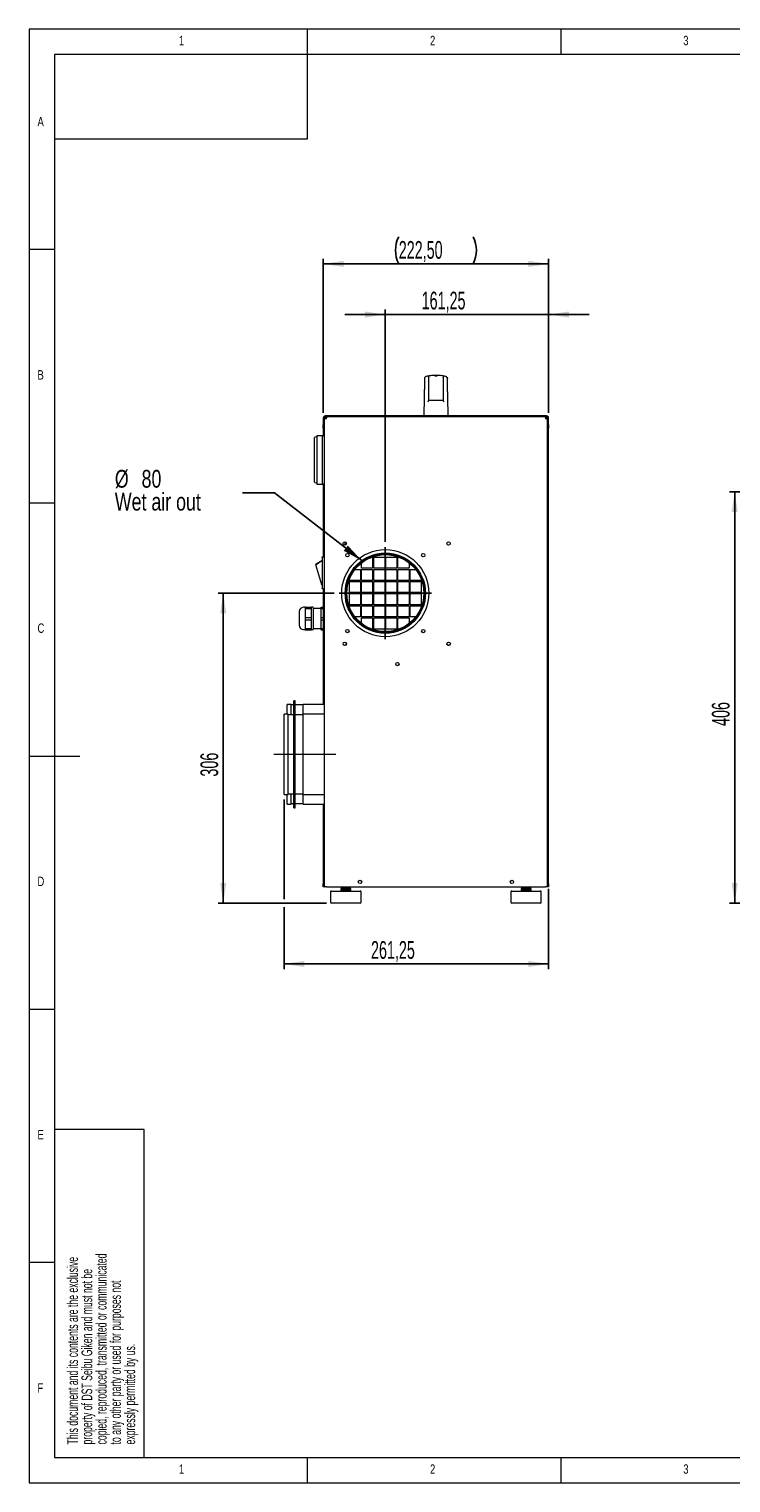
# Model space of a CAD drawing. Header units: millimetres. Extents: x 5 to 415, y 5 to 292.
# Tile 1 of 6: x 5 to 144, y 5 to 292. Entities that reach past the tile are written whole.
import ezdxf

# ---------------------------------------------------------------- set-up
doc = ezdxf.new("R2010")
doc.units = ezdxf.units.MM
doc.linetypes.add('CENTERX2', pattern=[20.32, 12.7, -2.54, 2.54, -2.54])
doc.layers.add('FORMAT', color=7, linetype='Continuous')
doc.styles.add('SLDTEXTSTYLE0', font='TXT', dxfattribs={"width": 0.75})
doc.styles.add('SLDTEXTSTYLE1', font='TXT', dxfattribs={"width": 0.605})
doc.dimstyles.new('SLDDIMSTYLE0', dxfattribs={"dimtxt": 3.5, "dimasz": 4, "dimexe": 0, "dimexo": 0.0625, "dimgap": 0.875, "dimtad": 1, "dimlfac": 5, "dimrnd": 1e-09, "dimzin": 12, "dimdsep": 46, "dimtxsty": 'SLDTEXTSTYLE1', "dimsah": 1, "dimcen": 0.09, "dimadec": 0, "dimazin": 3, "dimtfac": 1, "dimtofl": 0, "dimtmove": 0, "dimatfit": 3, "dimfxl": 0, "dimfrac": 2, "dimtolj": 1, "dimtzin": 12, "dimarcsym": 0})
doc.dimstyles.new('SLDDIMSTYLE1', dxfattribs={"dimtxt": 3.5, "dimasz": 4, "dimexe": 0, "dimexo": 0.0625, "dimgap": 0.875, "dimtad": 1, "dimlfac": 5, "dimrnd": 1e-09, "dimzin": 12, "dimdsep": 46, "dimtxsty": 'SLDTEXTSTYLE1', "dimsah": 1, "dimcen": 0.09, "dimadec": 0, "dimazin": 3, "dimtfac": 1, "dimtmove": 0, "dimatfit": 0, "dimfxl": 0, "dimfrac": 2, "dimtolj": 1, "dimtzin": 12, "dimarcsym": 0})
doc.dimstyles.new('SLDDIMSTYLE2', dxfattribs={"dimtxt": 0, "dimasz": 4, "dimexe": 0, "dimexo": 0.0625, "dimgap": 0, "dimtad": 0, "dimtih": 1, "dimtoh": 1, "dimdec": 0, "dimrnd": 1e-09, "dimzin": 0, "dimdsep": 46, "dimtxsty": 'Standard', "dimsah": 1, "dimcen": 0.09, "dimadec": 0, "dimazin": 0, "dimtfac": 4, "dimtdec": 0, "dimtofl": 0, "dimtmove": 0, "dimatfit": 3, "dimfxl": 0, "dimfrac": 2, "dimtolj": 1, "dimtzin": 0, "dimarcsym": 0})

# ---------------------------------------------------------------- blocks, each defined once
blk = doc.blocks.new('SW_NOTE_1')
at = {"color": 0, "linetype": 'Continuous', "lineweight": 0, "char_height": 2.1167, "attachment_point": 1, "rotation": 90, "style": 'SLDTEXTSTYLE1'}
for s, insert in [('copied, reproduced, transmitted or communicated', (2.92, 0)), ('This document and its contents are the exclusive', (-2.73, 0)), ('property of DST Seibu Giken and must not be', (0.09, 0)), ('to any other party or used for purposes not', (5.74, 0)), ('expressly permitted by us.', (8.56, 0))]:
    blk.add_mtext(s, dxfattribs=dict(at, insert=insert))
blk = doc.blocks.new('*D7')
at = {"layer": 'FORMAT'}
for p, q in [((163.32, 200.65), (143.32, 200.65)), ((144.32, 119.45), (144.32, 200.65)), ((174.32, 119.45), (143.32, 119.45))]:
    blk.add_line(p, q, dxfattribs=at)
for points in [[(144.32, 200.65), (143.72, 196.65), (144.92, 196.65)], [(144.32, 119.45), (144.92, 123.45), (143.72, 123.45)]]:
    blk.add_solid(points, dxfattribs=at)
at = {"layer": 'FORMAT', "insert": (139.81, 154.43, -0.81), "char_height": 3.5, "attachment_point": 1, "rotation": 90, "style": 'SLDTEXTSTYLE1'}
blk.add_mtext('406', dxfattribs=at)
blk = doc.blocks.new('*D22')
at = {"layer": 'FORMAT'}
for p, q in [((55.34, 139.92), (55.34, 120.21)), ((107.59, 122.25), (107.59, 106.45)), ((55.34, 118.69), (55.34, 106.45)), ((55.34, 107.45), (107.59, 107.45))]:
    blk.add_line(p, q, dxfattribs=at)
for points in [[(55.34, 107.45), (59.34, 106.85), (59.34, 108.05)], [(107.59, 107.45), (103.59, 108.05), (103.59, 106.85)]]:
    blk.add_solid(points, dxfattribs=at)
at = {"layer": 'FORMAT', "insert": (72.51, 111.96, -1.55), "char_height": 3.5, "attachment_point": 1, "style": 'SLDTEXTSTYLE1'}
blk.add_mtext('261,25', dxfattribs=at)
blk = doc.blocks.new('*D23')
at = {"layer": 'FORMAT'}
for p, q in [((75.34, 235.65), (67.34, 235.65)), ((75.34, 190.75), (75.34, 236.65)), ((107.59, 235.65), (75.34, 235.65)), ((107.59, 216.25), (107.59, 236.65)), ((107.59, 235.65), (115.59, 235.65))]:
    blk.add_line(p, q, dxfattribs=at)
for points in [[(75.34, 235.65), (71.34, 236.25), (71.34, 235.05)], [(107.59, 235.65), (111.59, 235.05), (111.59, 236.25)]]:
    blk.add_solid(points, dxfattribs=at)
at = {"layer": 'FORMAT', "insert": (82.51, 240.16, -1.55), "char_height": 3.5, "attachment_point": 1, "style": 'SLDTEXTSTYLE1'}
blk.add_mtext('161,25', dxfattribs=at)
blk = doc.blocks.new('*D24')
at = {"layer": 'FORMAT'}
for p, q in [((65.24, 180.65), (42.34, 180.65)), ((43.34, 119.45), (43.34, 180.65)), ((63.74, 119.45), (42.34, 119.45))]:
    blk.add_line(p, q, dxfattribs=at)
for points in [[(43.34, 180.65), (42.74, 176.65), (43.94, 176.65)], [(43.34, 119.45), (43.94, 123.45), (42.74, 123.45)]]:
    blk.add_solid(points, dxfattribs=at)
at = {"layer": 'FORMAT', "insert": (38.83, 144.43, -1.55), "char_height": 3.5, "attachment_point": 1, "rotation": 90, "style": 'SLDTEXTSTYLE1'}
blk.add_mtext('306', dxfattribs=at)
blk = doc.blocks.new('*D25')
at = {"layer": 'FORMAT'}
for p, q in [((63.09, 216.25), (63.09, 246.65)), ((63.09, 245.65), (107.59, 245.65)), ((107.59, 216.25), (107.59, 246.65))]:
    blk.add_line(p, q, dxfattribs=at)
for centre, start, end in [((83.36, 248.33), 153.4349, 206.5651), ((87.32, 248.33), 333.4349, 26.5651)]:
    blk.add_arc(centre, 6.01, start, end, dxfattribs=at)
for points in [[(63.09, 245.65), (67.09, 245.05), (67.09, 246.25)], [(107.59, 245.65), (103.59, 246.25), (103.59, 245.05)]]:
    blk.add_solid(points, dxfattribs=at)
at = {"layer": 'FORMAT', "insert": (77.99, 250.16, -1.55), "char_height": 3.5, "attachment_point": 1, "style": 'SLDTEXTSTYLE1'}
blk.add_mtext('222,50', dxfattribs=at)
blk = doc.blocks.new('SW_NOTE_6')
at = {"layer": 'FORMAT', "color": 0, "char_height": 3.5, "attachment_point": 1, "style": 'SLDTEXTSTYLE0'}
for s, insert in [('%%c', (-25.18, 4.51)), ('80', (-19.9, 4.51)), ('Wet air out', (-25.18, -0.01))]:
    blk.add_mtext(s, dxfattribs=dict(at, insert=insert))
blk = doc.blocks.new('SW_CENTERMARKSYMBOL_3')
at = {"layer": 'FORMAT', "color": 0}
for p, q in [((0, 1), (0, 9.1)), ((-1, 0), (-9.1, 0)), ((0, 0), (-0.5, 0)), ((0, 0), (0, 0.5)), ((0, 0), (0, -0.5)), ((0, 0), (0.5, 0)), ((1, 0), (9.1, 0)), ((0, -1), (0, -9.1))]:
    blk.add_line(p, q, dxfattribs=at)

msp = doc.modelspace()

# ---------------------------------------------------------------- linework, layer by layer
at = {"color": 7, "linetype": 'Continuous', "lineweight": 0}
for p, q in [((415, 292), (5, 292)), ((5, 292), (5, 5)), ((60, 287), (60, 292)), ((110, 292), (110, 287)), ((409.9458, 287), (10, 287)), ((10, 287), (10, 10.0254)), ((10, 248.5), (5, 248.5)), ((5, 198.5), (10, 198.5)), ((5, 148.5), (15, 148.5)), ((5, 98.5), (10, 98.5)), ((27.7466, 74.7509), (10, 74.7509)), ((27.7466, 10.0254), (27.7466, 74.7509)), ((10, 48.5), (5, 48.5)), ((10, 10.0254), (410, 10.0255)), ((60, 5), (60, 10)), ((110, 10), (110, 5)), ((5, 5), (415, 5))]:
    msp.add_line(p, q, dxfattribs=at)
at = {"color": 7, "linetype": 'Continuous', "lineweight": 15}
for p, q in [((83.9399, 223.2002), (83.9279, 223.2697)), ((85.2394, 223.5865), (85.3399, 223.648)), ((85.2394, 223.5865), (85.2394, 223.5865)), ((85.3399, 223.648), (85.4405, 223.5865)), ((85.4405, 223.5865), (85.4405, 223.5865)), ((86.7399, 223.2002), (86.7519, 223.2697)), ((83.0104, 219.2558), (82.9399, 215.648)), ((83.9399, 218.648), (83.9399, 219.248)), ((86.7399, 218.648), (83.9399, 218.648)), ((86.7399, 219.248), (86.7399, 218.648)), ((87.7399, 215.648), (87.6694, 219.2558)), ((107.1899, 215.648), (63.4899, 215.648)), ((107.1899, 215.448), (63.4899, 215.448)), ((63.4899, 215.3549), (63.4899, 215.448)), ((63.7399, 215.448), (63.7399, 215.248)), ((106.9399, 215.448), (106.9399, 215.248)), ((107.1899, 215.448), (107.1899, 215.3549)), ((63.0899, 215.248), (63.0899, 213.848)), ((63.0899, 213.248), (63.0899, 213.848)), ((63.2899, 213.248), (63.0899, 213.248)), ((63.0899, 213.248), (63.0899, 213.2339)), ((63.2899, 213.2339), (63.0899, 213.2339)), ((63.0899, 213.2339), (63.0899, 211.748)), ((63.2899, 215.248), (63.2899, 213.848)), ((63.2899, 213.848), (63.2899, 213.248)), ((63.2899, 213.2339), (63.2899, 213.248)), ((63.2899, 213.2339), (63.2899, 211.748)), ((63.3399, 122.648), (63.3399, 215.048)), ((63.7399, 215.048), (63.3399, 215.048)), ((107.3399, 215.048), (106.9399, 215.048)), ((107.3399, 215.048), (107.3399, 122.648)), ((107.3899, 213.848), (107.3899, 215.248)), ((107.3899, 213.248), (107.3899, 213.848)), ((107.5899, 213.248), (107.3899, 213.248)), ((107.3899, 213.2339), (107.3899, 213.248)), ((107.5899, 213.2339), (107.3899, 213.2339)), ((107.3899, 123.248), (107.3899, 213.2339)), ((107.5899, 213.848), (107.5899, 215.248)), ((107.5899, 213.848), (107.5899, 213.248)), ((107.5899, 213.2339), (107.5899, 213.248)), ((107.5899, 123.248), (107.5899, 213.2339)), ((61.3399, 202.5967), (61.3399, 211.2993)), ((61.5121, 211.4973), (61.8999, 211.5518)), ((61.8999, 211.788), (62.9399, 211.788)), ((61.8999, 211.588), (61.8999, 211.788)), ((61.8999, 202.308), (61.8999, 211.588)), ((62.9399, 211.788), (62.9399, 211.588)), ((62.9399, 211.748), (63.3399, 211.748)), ((62.9399, 202.308), (62.9399, 211.588)), ((62.9399, 202.548), (62.9399, 211.348)), ((61.8999, 202.3442), (61.5121, 202.3987)), ((61.8999, 202.108), (61.8999, 202.308)), ((62.9399, 202.108), (61.8999, 202.108)), ((62.9399, 202.308), (62.9399, 202.108)), ((63.3399, 202.148), (62.9399, 202.148)), ((63.0899, 202.148), (63.0899, 187.798)), ((63.2899, 202.148), (63.2899, 187.798)), ((67.3399, 190.778), (67.3399, 190.118)), ((61.6778, 186.3352), (62.7916, 187.0811)), ((61.6823, 186.4105), (62.793, 187.0835)), ((62.8473, 187.098), (62.8999, 187.098)), ((62.8999, 187.798), (63.3399, 187.798)), ((62.8999, 187.698), (62.8999, 187.798)), ((62.8999, 187.698), (62.8999, 181.598)), ((70.6399, 185.548), (70.6399, 186.6204)), ((72.6288, 187.748), (72.8399, 187.748)), ((72.8399, 187.748), (72.8399, 185.548)), ((73.0399, 187.748), (75.2399, 187.748)), ((73.0399, 185.548), (73.0399, 187.748)), ((75.2399, 187.748), (75.2399, 185.548)), ((75.4399, 187.748), (77.6399, 187.748)), ((75.4399, 185.548), (75.4399, 187.748)), ((77.6399, 187.748), (77.6399, 185.548)), ((77.8399, 187.748), (78.051, 187.748)), ((77.8399, 185.548), (77.8399, 187.748)), ((80.0399, 186.6204), (80.0399, 185.548)), ((62.7958, 182.2699), (61.6375, 186.224)), ((61.6405, 186.2889), (61.6381, 186.2973)), ((69.3675, 185.348), (70.4399, 185.348)), ((70.4399, 185.348), (70.4399, 183.148)), ((72.8399, 185.548), (70.6399, 185.548)), ((70.6399, 185.348), (72.8399, 185.348)), ((70.6399, 183.148), (70.6399, 185.348)), ((72.8399, 185.348), (72.8399, 183.148)), ((75.2399, 185.548), (73.0399, 185.548)), ((73.0399, 185.348), (75.2399, 185.348)), ((73.0399, 183.148), (73.0399, 185.348)), ((75.2399, 185.348), (75.2399, 183.148)), ((77.6399, 185.548), (75.4399, 185.548)), ((75.4399, 185.348), (77.6399, 185.348)), ((75.4399, 183.148), (75.4399, 185.348)), ((77.6399, 185.348), (77.6399, 183.148)), ((80.0399, 185.548), (77.8399, 185.548)), ((77.8399, 185.348), (80.0399, 185.348)), ((77.8399, 183.148), (77.8399, 185.348)), ((80.0399, 185.348), (80.0399, 183.148)), ((80.2399, 185.348), (81.3124, 185.348)), ((80.2399, 183.148), (80.2399, 185.348)), ((62.8999, 182.198), (62.8918, 182.198)), ((62.8999, 181.498), (62.8999, 181.598)), ((63.3399, 181.498), (62.8999, 181.498)), ((63.0899, 181.498), (63.0899, 177.8629)), ((63.2899, 181.498), (63.2899, 179.648)), ((68.2399, 183.148), (68.2399, 183.3591)), ((70.4399, 183.148), (68.2399, 183.148)), ((68.2399, 182.948), (70.4399, 182.948)), ((68.2399, 180.748), (68.2399, 182.948)), ((70.4399, 182.948), (70.4399, 180.748)), ((72.8399, 183.148), (70.6399, 183.148)), ((70.6399, 182.948), (72.8399, 182.948)), ((70.6399, 180.748), (70.6399, 182.948)), ((72.8399, 182.948), (72.8399, 180.748)), ((75.2399, 183.148), (73.0399, 183.148)), ((73.0399, 182.948), (75.2399, 182.948)), ((73.0399, 180.748), (73.0399, 182.948)), ((75.2399, 182.948), (75.2399, 180.748)), ((77.6399, 183.148), (75.4399, 183.148)), ((75.4399, 182.948), (77.6399, 182.948)), ((75.4399, 180.748), (75.4399, 182.948)), ((77.6399, 182.948), (77.6399, 180.748)), ((80.0399, 183.148), (77.8399, 183.148)), ((77.8399, 182.948), (80.0399, 182.948)), ((77.8399, 180.748), (77.8399, 182.948)), ((80.0399, 182.948), (80.0399, 180.748)), ((82.4399, 183.148), (80.2399, 183.148)), ((80.2399, 182.948), (82.4399, 182.948)), ((80.2399, 180.748), (80.2399, 182.948)), ((82.4399, 183.3591), (82.4399, 183.148)), ((82.4399, 182.948), (82.4399, 180.748)), ((63.3399, 179.648), (63.1399, 179.648)), ((63.1399, 171.648), (63.1399, 179.648)), ((70.4399, 180.748), (68.2399, 180.748)), ((68.2399, 180.548), (70.4399, 180.548)), ((68.2399, 178.348), (68.2399, 180.548)), ((70.4399, 178.348), (68.2399, 178.348)), ((68.2399, 178.148), (70.4399, 178.148)), ((68.2399, 177.9369), (68.2399, 178.148)), ((70.4399, 180.548), (70.4399, 178.348)), ((70.4399, 178.148), (70.4399, 175.948)), ((72.8399, 180.748), (70.6399, 180.748)), ((70.6399, 180.548), (72.8399, 180.548)), ((70.6399, 178.348), (70.6399, 180.548)), ((72.8399, 178.348), (70.6399, 178.348)), ((70.6399, 178.148), (72.8399, 178.148)), ((70.6399, 175.948), (70.6399, 178.148)), ((72.8399, 180.548), (72.8399, 178.348)), ((72.8399, 178.148), (72.8399, 175.948)), ((75.2399, 180.748), (73.0399, 180.748)), ((73.0399, 180.548), (75.2399, 180.548)), ((73.0399, 178.348), (73.0399, 180.548)), ((75.2399, 178.348), (73.0399, 178.348)), ((73.0399, 178.148), (75.2399, 178.148)), ((73.0399, 175.948), (73.0399, 178.148)), ((75.2399, 180.548), (75.2399, 178.348)), ((75.2399, 178.148), (75.2399, 175.948)), ((77.6399, 180.748), (75.4399, 180.748)), ((75.4399, 180.548), (77.6399, 180.548)), ((75.4399, 178.348), (75.4399, 180.548)), ((77.6399, 178.348), (75.4399, 178.348)), ((75.4399, 178.148), (77.6399, 178.148)), ((75.4399, 175.948), (75.4399, 178.148)), ((77.6399, 180.548), (77.6399, 178.348)), ((77.6399, 178.148), (77.6399, 175.948)), ((80.0399, 180.748), (77.8399, 180.748)), ((77.8399, 180.548), (80.0399, 180.548)), ((77.8399, 178.348), (77.8399, 180.548)), ((80.0399, 178.348), (77.8399, 178.348)), ((77.8399, 178.148), (80.0399, 178.148)), ((77.8399, 175.948), (77.8399, 178.148)), ((80.0399, 180.548), (80.0399, 178.348)), ((80.0399, 178.148), (80.0399, 175.948)), ((82.4399, 180.748), (80.2399, 180.748)), ((80.2399, 180.548), (82.4399, 180.548)), ((80.2399, 178.348), (80.2399, 180.548)), ((82.4399, 178.348), (80.2399, 178.348)), ((80.2399, 178.148), (82.4399, 178.148)), ((80.2399, 175.948), (80.2399, 178.148)), ((82.4399, 180.548), (82.4399, 178.348)), ((82.4399, 178.148), (82.4399, 177.9369)), ((58.3399, 176.9982), (58.3399, 174.2977)), ((59.5299, 177.848), (59.1896, 177.848)), ((59.5299, 177.8629), (59.5299, 177.8478)), ((59.5299, 177.8629), (60.7496, 177.8629)), ((59.5299, 177.8478), (59.5299, 177.8326)), ((59.5299, 177.8326), (60.7496, 177.8326)), ((59.5299, 177.8326), (59.5299, 177.6145)), ((59.5299, 177.6145), (59.5299, 176.7197)), ((59.5299, 177.6145), (60.7496, 177.6145)), ((59.5299, 176.7197), (59.5299, 175.8249)), ((59.5299, 175.8249), (60.7496, 175.8249)), ((59.5299, 175.8249), (59.5299, 175.3996)), ((59.5299, 175.3996), (60.7496, 175.3996)), ((59.5299, 175.3996), (59.5299, 174.52)), ((60.7496, 177.8478), (60.7496, 177.8629)), ((61.0899, 177.848), (60.7496, 177.848)), ((60.7496, 177.8326), (60.7496, 177.8478)), ((60.7496, 177.6145), (60.7496, 177.8326)), ((60.7496, 176.7197), (60.7496, 177.6145)), ((60.7496, 175.8249), (60.7496, 176.7197)), ((60.7496, 175.3996), (60.7496, 175.8249)), ((60.7496, 174.52), (60.7496, 175.3996)), ((61.0899, 177.8478), (61.0899, 173.448)), ((62.6596, 177.63), (61.0899, 177.63)), ((62.6596, 177.8629), (63.1399, 177.8629)), ((62.6596, 177.8326), (62.6596, 177.8629)), ((62.6596, 177.8326), (63.1399, 177.8326)), ((62.6596, 177.6145), (62.6596, 177.8326)), ((62.6596, 177.6145), (63.1399, 177.6145)), ((62.6596, 175.8249), (62.6596, 177.6145)), ((62.6596, 175.8249), (63.1399, 175.8249)), ((62.6596, 175.3996), (62.6596, 175.8249)), ((62.6596, 175.3996), (63.1399, 175.3996)), ((62.6596, 173.6403), (62.6596, 175.3996)), ((70.4399, 175.948), (69.3675, 175.948)), ((72.8399, 175.948), (70.6399, 175.948)), ((70.6399, 175.748), (72.8399, 175.748)), ((70.6399, 174.6756), (70.6399, 175.748)), ((72.8399, 175.748), (72.8399, 173.548)), ((75.2399, 175.948), (73.0399, 175.948)), ((73.0399, 175.748), (75.2399, 175.748)), ((73.0399, 173.548), (73.0399, 175.748)), ((75.2399, 175.748), (75.2399, 173.548)), ((77.6399, 175.948), (75.4399, 175.948)), ((75.4399, 175.748), (77.6399, 175.748)), ((75.4399, 173.548), (75.4399, 175.748)), ((77.6399, 175.748), (77.6399, 173.548)), ((80.0399, 175.948), (77.8399, 175.948)), ((77.8399, 175.748), (80.0399, 175.748)), ((77.8399, 173.548), (77.8399, 175.748)), ((80.0399, 175.748), (80.0399, 174.6756)), ((81.3124, 175.948), (80.2399, 175.948)), ((59.1896, 173.448), (59.5299, 173.448)), ((59.5299, 174.52), (59.5299, 173.6403)), ((59.5299, 173.6403), (60.7496, 173.6403)), ((59.5299, 173.6403), (59.5299, 173.4331)), ((59.5299, 173.4331), (60.7496, 173.4331)), ((60.7496, 173.6403), (60.7496, 174.52)), ((60.7496, 173.4331), (60.7496, 173.6403)), ((60.7496, 173.448), (61.0899, 173.448)), ((61.0899, 173.666), (62.6596, 173.666)), ((62.6596, 173.6403), (63.1399, 173.6403)), ((62.6596, 173.4331), (62.6596, 173.6403)), ((62.6596, 173.4331), (63.1399, 173.4331)), ((63.0899, 173.4331), (63.0899, 158.698)), ((72.8399, 173.548), (72.6288, 173.548)), ((75.2399, 173.548), (73.0399, 173.548)), ((77.6399, 173.548), (75.4399, 173.548)), ((78.051, 173.548), (77.8399, 173.548)), ((63.1399, 171.648), (63.3399, 171.648)), ((63.2899, 171.648), (63.2899, 158.698)), ((56.7399, 158.698), (55.9399, 158.698)), ((55.9399, 156.778), (55.9399, 158.698)), ((56.7399, 156.648), (56.7399, 158.698)), ((57.2899, 158.598), (56.7399, 158.598)), ((57.5399, 159.398), (57.2899, 159.398)), ((57.2899, 157.448), (57.2899, 159.398)), ((57.5399, 157.448), (57.5399, 159.398)), ((59.1399, 158.598), (57.5399, 158.598)), ((63.3399, 158.698), (59.1399, 158.698)), ((59.1399, 156.778), (59.1399, 158.698)), ((56.1399, 156.778), (55.3399, 156.778)), ((55.3399, 148.848), (55.3399, 156.778)), ((56.1399, 148.848), (56.1399, 156.778)), ((57.2899, 156.648), (56.1399, 156.648)), ((57.5399, 157.448), (57.2899, 157.448)), ((57.2899, 148.848), (57.2899, 157.448)), ((57.5399, 148.848), (57.5399, 157.448)), ((59.1399, 156.648), (57.5399, 156.648)), ((63.3399, 156.778), (59.1399, 156.778)), ((59.1399, 148.848), (59.1399, 156.778)), ((55.3399, 140.918), (55.3399, 148.848)), ((56.1399, 140.918), (56.1399, 148.848)), ((57.2899, 140.248), (57.2899, 148.848)), ((57.5399, 140.248), (57.5399, 148.848)), ((59.1399, 140.918), (59.1399, 148.848)), ((55.3399, 140.918), (56.1399, 140.918)), ((55.9399, 138.998), (55.9399, 140.918)), ((56.1399, 141.048), (57.2899, 141.048)), ((56.7399, 138.998), (56.7399, 141.048)), ((57.5399, 141.048), (59.1399, 141.048)), ((59.1399, 140.918), (63.3399, 140.918)), ((59.1399, 138.998), (59.1399, 140.918)), ((55.9399, 138.998), (56.7399, 138.998)), ((56.7399, 139.098), (57.2899, 139.098)), ((57.2899, 140.248), (57.5399, 140.248)), ((57.2899, 138.298), (57.2899, 140.248)), ((57.2899, 138.298), (57.5399, 138.298)), ((57.5399, 138.298), (57.5399, 140.248)), ((57.5399, 139.098), (59.1399, 139.098)), ((59.1399, 138.998), (63.3399, 138.998)), ((63.0899, 138.998), (63.0899, 123.248)), ((63.2899, 138.998), (63.2899, 123.248)), ((63.0899, 122.648), (63.0899, 123.248)), ((63.2899, 122.648), (63.0899, 122.648)), ((63.2899, 123.248), (63.2899, 122.648)), ((63.2899, 122.648), (63.3399, 122.648)), ((63.7399, 122.648), (63.3399, 122.648)), ((63.7399, 122.648), (106.9399, 122.648)), ((64.5399, 121.648), (64.5399, 119.648)), ((64.7399, 121.848), (70.3399, 121.848)), ((66.5746, 122.648), (66.5399, 122.628)), ((66.5399, 122.628), (66.5399, 122.5726)), ((66.5399, 122.628), (66.9062, 122.628)), ((66.5399, 122.5726), (66.7037, 122.478)), ((66.5399, 122.5726), (66.9062, 122.5726)), ((66.7037, 122.4226), (66.5399, 122.328)), ((66.5399, 122.328), (66.5399, 122.2726)), ((66.5399, 122.328), (66.9062, 122.328)), ((66.5399, 122.2726), (66.7037, 122.178)), ((66.5399, 122.2726), (66.9062, 122.2726)), ((66.7037, 122.1226), (66.5399, 122.028)), ((66.5399, 122.028), (66.5399, 121.9726)), ((66.5399, 122.028), (66.9062, 122.028)), ((66.5399, 121.9726), (66.7037, 121.878)), ((66.5399, 121.9726), (66.9062, 121.9726)), ((66.7037, 122.478), (66.7037, 122.4226)), ((66.7037, 122.478), (67.01, 122.478)), ((66.7037, 122.4226), (67.01, 122.4226)), ((66.7037, 122.178), (66.7037, 122.1226)), ((66.7037, 122.178), (67.01, 122.178)), ((66.7037, 122.1226), (67.01, 122.1226)), ((66.7037, 121.878), (66.7037, 121.848)), ((66.7037, 121.878), (67.01, 121.878)), ((66.9062, 122.628), (68.5399, 122.628)), ((66.9062, 122.5726), (68.5399, 122.5726)), ((66.9062, 122.328), (68.5399, 122.328)), ((66.9062, 122.2726), (68.5399, 122.2726)), ((66.9062, 122.028), (68.5399, 122.028)), ((66.9062, 121.9726), (68.5399, 121.9726)), ((67.01, 122.478), (68.3761, 122.478)), ((67.01, 122.4226), (68.3761, 122.4226)), ((67.01, 122.178), (68.3761, 122.178)), ((67.01, 122.1226), (68.3761, 122.1226)), ((67.01, 121.878), (68.3761, 121.878)), ((68.3761, 122.478), (68.5399, 122.5726)), ((68.3761, 122.4226), (68.3761, 122.478)), ((68.5399, 122.328), (68.3761, 122.4226)), ((68.3761, 122.178), (68.5399, 122.2726)), ((68.3761, 122.1226), (68.3761, 122.178)), ((68.5399, 122.028), (68.3761, 122.1226)), ((68.3761, 121.878), (68.5399, 121.9726)), ((68.3761, 121.848), (68.3761, 121.878)), ((68.5399, 122.628), (68.5053, 122.648)), ((68.5399, 122.5726), (68.5399, 122.628)), ((68.5399, 122.2726), (68.5399, 122.328)), ((68.5399, 121.9726), (68.5399, 122.028)), ((70.5399, 119.648), (70.5399, 121.648)), ((100.1399, 121.648), (100.1399, 119.648)), ((100.3399, 121.848), (105.9399, 121.848)), ((102.1746, 122.648), (102.1399, 122.628)), ((102.1399, 122.628), (102.1399, 122.5726)), ((102.1399, 122.628), (102.5062, 122.628)), ((102.1399, 122.5726), (102.3037, 122.478)), ((102.1399, 122.5726), (102.5062, 122.5726)), ((102.3037, 122.4226), (102.1399, 122.328)), ((102.1399, 122.328), (102.1399, 122.2726)), ((102.1399, 122.328), (102.5062, 122.328)), ((102.1399, 122.2726), (102.3037, 122.178)), ((102.1399, 122.2726), (102.5062, 122.2726)), ((102.3037, 122.1226), (102.1399, 122.028)), ((102.1399, 122.028), (102.1399, 121.9726)), ((102.1399, 122.028), (102.5062, 122.028)), ((102.1399, 121.9726), (102.3037, 121.878)), ((102.1399, 121.9726), (102.5062, 121.9726)), ((102.3037, 122.478), (102.3037, 122.4226)), ((102.3037, 122.478), (102.61, 122.478)), ((102.3037, 122.4226), (102.61, 122.4226)), ((102.3037, 122.178), (102.3037, 122.1226)), ((102.3037, 122.178), (102.61, 122.178)), ((102.3037, 122.1226), (102.61, 122.1226)), ((102.3037, 121.878), (102.3037, 121.848)), ((102.3037, 121.878), (102.61, 121.878)), ((102.5062, 122.628), (104.1399, 122.628)), ((102.5062, 122.5726), (104.1399, 122.5726)), ((102.5062, 122.328), (104.1399, 122.328)), ((102.5062, 122.2726), (104.1399, 122.2726)), ((102.5062, 122.028), (104.1399, 122.028)), ((102.5062, 121.9726), (104.1399, 121.9726)), ((102.61, 122.478), (103.9761, 122.478)), ((102.61, 122.4226), (103.9761, 122.4226)), ((102.61, 122.178), (103.9761, 122.178)), ((102.61, 122.1226), (103.9761, 122.1226)), ((102.61, 121.878), (103.9761, 121.878)), ((103.9761, 122.478), (104.1399, 122.5726)), ((103.9761, 122.4226), (103.9761, 122.478)), ((104.1399, 122.328), (103.9761, 122.4226)), ((103.9761, 122.178), (104.1399, 122.2726)), ((103.9761, 122.1226), (103.9761, 122.178)), ((104.1399, 122.028), (103.9761, 122.1226)), ((103.9761, 121.878), (104.1399, 121.9726)), ((103.9761, 121.848), (103.9761, 121.878)), ((104.1399, 122.628), (104.1053, 122.648)), ((104.1399, 122.5726), (104.1399, 122.628)), ((104.1399, 122.2726), (104.1399, 122.328)), ((104.1399, 121.9726), (104.1399, 122.028)), ((106.1399, 119.648), (106.1399, 121.648)), ((107.3399, 122.648), (106.9399, 122.648)), ((107.3399, 122.648), (107.3899, 122.648)), ((107.3899, 122.648), (107.3899, 123.248)), ((107.5899, 122.648), (107.3899, 122.648)), ((107.5899, 123.248), (107.5899, 122.648)), ((70.3399, 119.448), (64.7399, 119.448)), ((105.9399, 119.448), (100.3399, 119.448))]:
    msp.add_line(p, q, dxfattribs=at)
at = {"color": 7, "linetype": 'Continuous', "lineweight": 15, "flags": 128}
for points in [[(83.7399, 218.448), (83.7789, 218.487), (83.8165, 218.5245), (83.851, 218.5591), (83.8813, 218.5894), (83.9062, 218.6143), (83.9247, 218.6328), (83.9361, 218.6442), (83.9399, 218.648)], [(86.9399, 218.448), (86.9052, 218.4827), (86.8715, 218.5164), (86.8399, 218.548), (86.8114, 218.5766), (86.7867, 218.6012), (86.7667, 218.6212), (86.752, 218.6359), (86.743, 218.645), (86.7399, 218.648)]]:
    msp.add_lwpolyline(points, dxfattribs=at)
at = {"color": 7, "linetype": 'Continuous', "lineweight": 15}
for centre, radius in [((67.3399, 190.448), 0.33), ((87.8399, 190.448), 0.33), ((75.3399, 180.648), 8.6), ((75.3399, 180.648), 7.93), ((67.8399, 188.148), 0.33), ((75.3399, 180.648), 7.73), ((75.3399, 180.648), 7.6), ((82.8399, 188.148), 0.33), ((67.8399, 173.148), 0.33), ((82.8399, 173.148), 0.33), ((67.3399, 170.648), 0.35), ((67.3399, 170.648), 0.33), ((87.8399, 170.648), 0.35), ((87.8399, 170.648), 0.33), ((77.7399, 166.648), 0.33), ((70.3399, 123.648), 0.33), ((100.3399, 123.648), 0.33)]:
    msp.add_circle(centre, radius, dxfattribs=at)
for centre, radius, start, end in [((63.4899, 215.248), 0.4, 90, 180), ((63.4899, 215.248), 0.2, 90, 180), ((107.1899, 215.248), 0.4, 0, 90), ((107.1899, 215.248), 0.2, 0, 90), ((61.5399, 211.2993), 0.2, 98, 180), ((61.5399, 202.5967), 0.2, 180, 262), ((62.8473, 186.998), 0.1, 90, 123.808156), ((62.8449, 186.998), 0.1, 90, 121.215869), ((61.7335, 186.2522), 0.1, 123.808156, 196.327341), ((61.7342, 186.3249), 0.1, 121.215869, 196.044002), ((62.8918, 182.298), 0.1, 196.327341, 270), ((59.1896, 176.9983), 0.8497, 90, 180), ((59.1896, 174.2977), 0.8497, 180, 270), ((64.7399, 121.648), 0.2, 90, 180), ((70.3399, 121.648), 0.2, 0, 90), ((100.3399, 121.648), 0.2, 90, 180), ((105.9399, 121.648), 0.2, 0, 90), ((64.7399, 119.648), 0.2, 180, 270), ((70.3399, 119.648), 0.2, 270, 0), ((100.3399, 119.648), 0.2, 180, 270), ((105.9399, 119.648), 0.2, 270, 0)]:
    msp.add_arc(centre, radius, start, end, dxfattribs=at)
for points, knots in [([(83.0841, 223.0261), (83.0835, 222.999), (83.0825, 222.9441), (83.075, 222.5596), (83.0634, 221.9665), (83.048, 221.1814), (83.03, 220.2568), (83.0169, 219.5903), (83.0104, 219.2558)], [0, 0, 0, 0, 0.16396311, 0.33108066, 0.49839292, 0.66552634, 0.83213417, 1, 1, 1, 1]), ([(83.3868, 223.4066), (83.3467, 223.3926), (83.2642, 223.3637), (83.1659, 223.2722), (83.0986, 223.1558), (83.0888, 223.0688), (83.0841, 223.0264)], [0, 0, 0, 0, 0.24326451, 0.49993349, 0.75665173, 1, 1, 1, 1]), ([(87.2935, 223.4058), (86.9322, 223.4817), (86.2104, 223.6334), (85.1814, 223.664), (84.2357, 223.5918), (83.6699, 223.4679), (83.3863, 223.4058)], [0, 0, 0, 0, 0.28029058, 0.56000436, 0.77944128, 1, 1, 1, 1]), ([(83.7019, 223.4293), (83.7091, 223.4294), (83.7297, 223.4297), (83.7716, 223.4221), (83.828, 223.398), (83.8781, 223.3552), (83.9112, 223.3094), (83.9226, 223.2825), (83.928, 223.2697)], [0, 0, 0, 0, 0.08677151, 0.25009319, 0.49979954, 0.7493801, 0.88104705, 1, 1, 1, 1]), ([(83.9399, 219.248), (83.9399, 219.4803), (83.9399, 219.9452), (83.9399, 220.6209), (83.9399, 221.2542), (83.9399, 221.8253), (83.9399, 222.3203), (83.9399, 222.7219), (83.9399, 223.0309), (83.9399, 223.1437), (83.9399, 223.2002)], [0, 0, 0, 0, 0.124925, 0.24998806, 0.37479393, 0.49998035, 0.62472382, 0.75000078, 0.87463081, 1, 1, 1, 1]), ([(85.2405, 223.3893), (85.2405, 223.4038), (85.2403, 223.4321), (85.24, 223.4828), (85.2397, 223.5331), (85.2395, 223.572), (85.2394, 223.5819), (85.2394, 223.5865)], [0, 0, 0, 0, 0.15575626, 0.30282124, 0.56968464, 0.80212178, 1, 1, 1, 1]), ([(85.4405, 223.5865), (85.4404, 223.5819), (85.4404, 223.572), (85.4401, 223.5331), (85.4398, 223.4828), (85.4396, 223.4321), (85.4394, 223.4038), (85.4393, 223.3893)], [0, 0, 0, 0, 0.19787822, 0.43031536, 0.69717875, 0.84424374, 1, 1, 1, 1]), ([(86.7399, 223.2002), (86.7399, 223.1437), (86.7399, 223.0309), (86.7399, 222.7219), (86.7399, 222.3203), (86.7399, 221.8253), (86.7399, 221.2542), (86.7399, 220.6209), (86.7399, 219.9452), (86.7399, 219.4803), (86.7399, 219.248)], [0, 0, 0, 0, 0.12536919, 0.24999922, 0.37527618, 0.50001965, 0.62520607, 0.75001194, 0.875075, 1, 1, 1, 1]), ([(86.9779, 223.4293), (86.9571, 223.4283), (86.9157, 223.4263), (86.8519, 223.3977), (86.8018, 223.3552), (86.7686, 223.3094), (86.7573, 223.2824), (86.7519, 223.2697)], [0, 0, 0, 0, 0.24984343, 0.49963938, 0.74929989, 0.88111544, 1, 1, 1, 1]), ([(87.2935, 223.4058), (87.3204, 223.3972), (87.3846, 223.3767), (87.4818, 223.3079), (87.552, 223.2119), (87.5887, 223.1111), (87.5934, 223.0545), (87.5958, 223.0257)], [0, 0, 0, 0, 0.16211266, 0.38778015, 0.67354772, 0.83398196, 1, 1, 1, 1]), ([(87.5963, 222.9999), (87.5788, 223.0888), (87.5438, 223.2667), (87.3811, 223.3485), (87.2996, 223.3894)], [0, 0, 0, 0, 0.49967445, 1, 1, 1, 1]), ([(87.6694, 219.2558), (87.663, 219.587), (87.6532, 220.0841), (87.641, 220.7095), (87.6295, 221.3001), (87.6167, 221.9548), (87.605, 222.5522), (87.5983, 222.8956), (87.5955, 223.0383), (87.5959, 223.0181), (87.5961, 223.0088), (87.5962, 223.002), (87.5963, 223.0003), (87.5963, 223.0002)], [0, 0, 0, 0, 0.1251407, 0.18783755, 0.25080651, 0.37628351, 0.50171523, 0.62683475, 0.71998731, 0.81310483, 0.90536536, 0.99840728, 1, 1, 1, 1]), ([(63.7399, 215.448), (63.6875, 215.442), (63.5827, 215.43), (63.4505, 215.3375), (63.358, 215.2053), (63.3459, 215.1004), (63.3399, 215.048)], [0, 0, 0, 0, 0.24999789, 0.49999954, 0.7499993, 1, 1, 1, 1]), ([(63.7399, 215.048), (63.7411, 215.1004), (63.7435, 215.2053), (63.747, 215.3375), (63.7505, 215.43), (63.7529, 215.442), (63.7541, 215.448)], [0, 0, 0, 0, 0.250001, 0.50000049, 0.74999993, 1, 1, 1, 1]), ([(106.9258, 215.448), (106.927, 215.442), (106.9293, 215.43), (106.9328, 215.3375), (106.9364, 215.2053), (106.9387, 215.1004), (106.9399, 215.048)], [0, 0, 0, 0, 0.25000007, 0.49999951, 0.749999, 1, 1, 1, 1]), ([(107.3399, 215.048), (107.3339, 215.1004), (107.3219, 215.2053), (107.2294, 215.3375), (107.0972, 215.43), (106.9923, 215.442), (106.9399, 215.448)], [0, 0, 0, 0, 0.250000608, 0.500000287, 0.749999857, 1, 1, 1, 1]), ([(63.4003, 215.2459), (63.3784, 215.2454), (63.3353, 215.2445), (63.3017, 215.2435), (63.2853, 215.2431)], [0, 0, 0, 0, 0.5106031, 1, 1, 1, 1]), ([(63.3988, 215.2437), (63.3812, 215.2428), (63.3408, 215.2407), (63.2992, 215.2374), (63.293, 215.235), (63.2899, 215.2339)], [0, 0, 0, 0, 0.27947038, 0.63973447, 1, 1, 1, 1]), ([(63.7399, 215.248), (63.7137, 215.245), (63.6613, 215.239), (63.5952, 215.1927), (63.5489, 215.1266), (63.5429, 215.0742), (63.5399, 215.048)], [0, 0, 0, 0, 0.249997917, 0.49999939, 0.750003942, 1, 1, 1, 1]), ([(107.1399, 215.048), (107.1369, 215.0742), (107.1309, 215.1266), (107.0847, 215.1927), (107.0185, 215.239), (106.9661, 215.245), (106.9399, 215.248)], [0, 0, 0, 0, 0.24999588, 0.500000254, 0.749997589, 1, 1, 1, 1]), ([(107.3946, 215.2431), (107.3781, 215.2435), (107.3445, 215.2445), (107.3015, 215.2454), (107.2795, 215.2459)], [0, 0, 0, 0, 0.48938627, 1, 1, 1, 1]), ([(107.3899, 215.2339), (107.3868, 215.235), (107.3806, 215.2374), (107.3391, 215.2407), (107.2987, 215.2428), (107.281, 215.2437)], [0, 0, 0, 0, 0.36026639, 0.72052999, 1, 1, 1, 1])]:
    msp.add_open_spline(points, degree=3, knots=knots, dxfattribs=at)
at = {"layer": 'FORMAT', "color": 7, "lineweight": 0}
for p, q in [((60, 270.3162), (60, 287)), ((10, 270.3162), (60, 270.3162))]:
    msp.add_line(p, q, dxfattribs=at)
at = {"layer": 'FORMAT', "linetype": 'CENTERX2', "lineweight": 0}
msp.add_line((53.3399, 148.848), (65.5399, 148.848), dxfattribs=at)

# ---------------------------------------------------------------- block references
at = {"color": 7, "linetype": 'Continuous', "lineweight": 0}
msp.add_blockref('SW_NOTE_1', (15.2677, 12.5892), dxfattribs=at)
at = {"layer": 'FORMAT'}
for name, p in [('SW_NOTE_6', (47.1166, 200.4636)), ('SW_CENTERMARKSYMBOL_3', (75.3399, 180.648))]:
    msp.add_blockref(name, p, dxfattribs=at)

# ---------------------------------------------------------------- texts
at = {"color": 7, "linetype": 'Continuous', "lineweight": 0, "char_height": 1.8521, "attachment_point": 1, "style": 'SLDTEXTSTYLE0'}
for s, insert in [('1', (34.5833, 290.668)), ('2', (84.1667, 290.668)), ('3', (134.1667, 290.668)), ('A', (6.6667, 274.668)), ('B', (6.6667, 224.668)), ('C', (6.6667, 174.668)), ('D', (6.6667, 124.668)), ('E', (6.6667, 74.668)), ('F', (6.6667, 24.668)), ('1', (34.5833, 8.668)), ('2', (84.1667, 8.668)), ('3', (134.1667, 8.668))]:
    msp.add_mtext(s, dxfattribs=dict(at, insert=insert))

# ---------------------------------------------------------------- dimensions: what is measured, and where the dimension line sits
at = {"layer": 'FORMAT'}
dim = msp.add_linear_dim(base=(107.5899, 245.6483), p1=(63.0899, 215.248), p2=(107.5899, 215.248), angle=0, text='(<>)', dimstyle='SLDDIMSTYLE0', dxfattribs=at)
dim.commit()
dim.dimension.update_dxf_attribs({"geometry": '*D25', "text_midpoint": (85.3399, 245.6483), "dimtype": 160})
dim = msp.add_linear_dim(base=(75.3399, 235.6483), p1=(107.5899, 215.248), p2=(75.3399, 189.748), dimstyle='SLDDIMSTYLE1', dxfattribs=at)
dim.commit()
dim.dimension.update_dxf_attribs({"geometry": '*D23', "text_midpoint": (91.4649, 235.6483), "dimtype": 160})
for base, p1, p2, angle, picture, middle in [((144.3228, 200.648), (175.3228, 119.448), (164.3228, 200.648), 90, '*D7', (144.3228, 160.048)), ((43.3399, 180.648), (64.7399, 119.448), (66.2399, 180.648), 90, '*D24', (43.3399, 150.048)), ((107.5899, 107.448), (55.3399, 140.918), (107.5899, 123.248), 0, '*D22', (81.4649, 107.448))]:
    dim = msp.add_linear_dim(base=base, p1=p1, p2=p2, angle=angle, dimstyle='SLDDIMSTYLE0', dxfattribs=at)
    dim.commit()
    dim.dimension.update_dxf_attribs({"geometry": picture, "text_midpoint": middle, "dimtype": 160})

# ---------------------------------------------------------------- leaders
msp.add_leader([(70.6876, 187.0699), (53.4666, 200.4636), (47.1166, 200.4636)], dimstyle='SLDDIMSTYLE2', dxfattribs=at)

doc.saveas('drawing.dxf')
